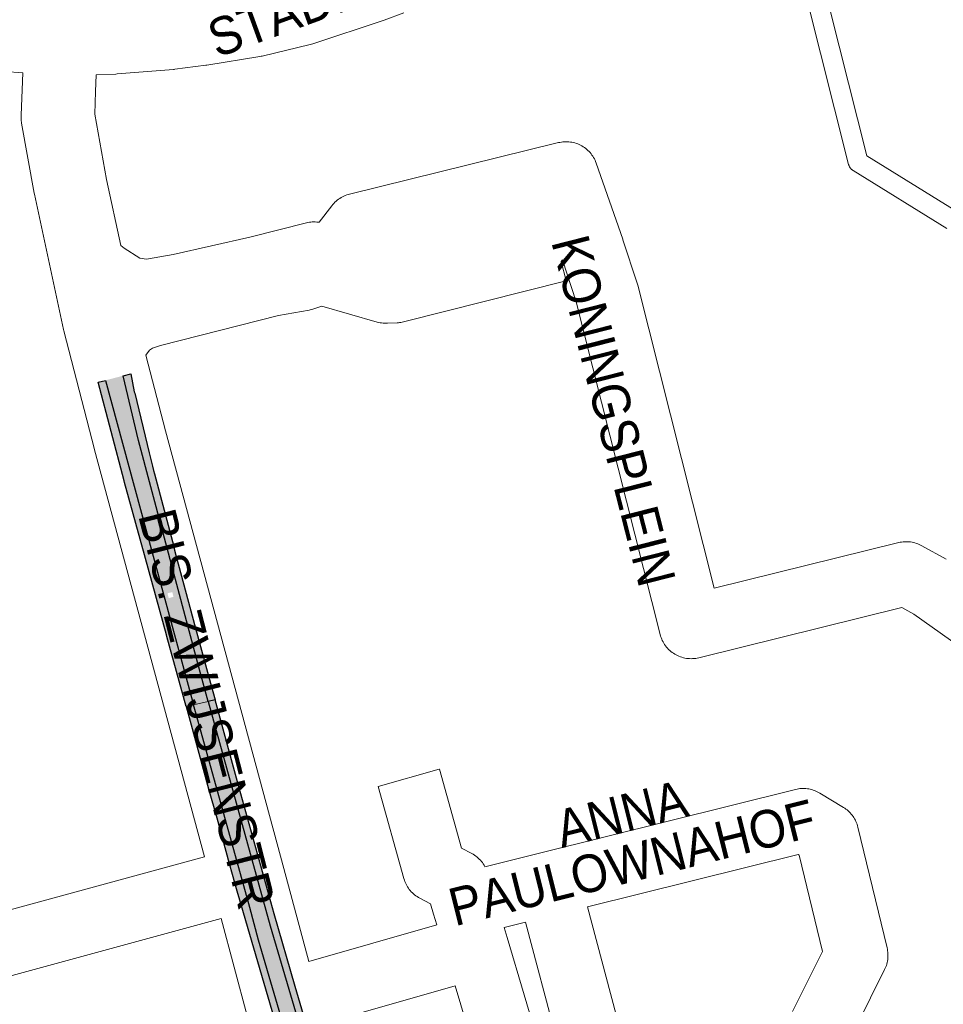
# Paper-space layout 'Layout1' of a CAD drawing. Header units: metres. Extents: x 123097 to 144122, y 392739 to 407589.
# Tile 199 of 256: x 134091 to 134280, y 395987 to 396188. Entities that reach past the tile are written whole.
import ezdxf
from ezdxf.enums import TextEntityAlignment as Align

# ---------------------------------------------------------------- set-up
doc = ezdxf.new("R2010")
doc.units = ezdxf.units.M
doc.header["$MEASUREMENT"] = 0
for name, color, linetype, lineweight in [('gs-anno-wegen algemeen tekst', 7, 'Continuous', 0), ('gs-knt-aanvullende hoofdweg', 7, 'Continuous', 0), ('gs-knt-paden', 7, 'Continuous', 0), ('gs-knt-wegen algemeen', 7, 'Continuous', 0), ('ir-ARC-asfalt-hoofdwegen-te inspecteren', 5, 'Continuous', 0), ('ir-ARC-fietspaden naastliggend- te inspecteren', 1, 'Continuous', 0)]:
    doc.layers.add(name, color=color, linetype=linetype, lineweight=lineweight)
doc.styles.add('Style-Arial', font='arial.ttf')

psp = doc.layouts.get("Layout1")

# ---------------------------------------------------------------- hatches: boundary and pattern name
at = {"layer": 'ir-ARC-asfalt-hoofdwegen-te inspecteren', "extrusion": (0, 0, -1)}
h = psp.add_hatch(color=256, dxfattribs=at)
h.paths.add_polyline_path([(-134126.583, 396048.163), (-134129.601, 396048.862), (-134127.949, 396054.861), (-134115.33, 396102.207), (-134112.241, 396115.421), (-134108.602, 396114.465)])
h.paths.add_polyline_path([(-134121.524, 396069.984), (-134122.494, 396070.23), (-134122.248, 396071.2), (-134121.278, 396070.954)], flags=16)
at = {"layer": 'ir-ARC-asfalt-hoofdwegen-te inspecteren', "linetype": 'Continuous', "lineweight": 13}
psp.add_hatch(color=5, dxfattribs=at).paths.add_polyline_path([(134167.476, 395907.53), (134168.046, 395905.728), (134171.973, 395895.535), (134176.54, 395885.613), (134179.764, 395878.402), (134182.876, 395871.18), (134185.155, 395873.698), (134179.481, 395886.917), (134176.288, 395893.283), (134173.433, 395899.807), (134170.926, 395906.473), (134170.47, 395908.504), (134168.179, 395915.376), (134155.024, 395959.54), (134142.223, 396003.011), (134129.601, 396048.862), (134126.583, 396048.163), (134127.109, 396046.225), (134138.086, 396006.729), (134139.883, 396000.059), (134161.791, 395925.431)], flags=0)
at = {"layer": 'ir-ARC-fietspaden naastliggend- te inspecteren', "linetype": 'Continuous', "lineweight": 30, "extrusion": (0, 0, -1)}
for points in [[(-134112.523, 396093.605), (-134112.423, 396093.966), (-134107.14, 396114.081), (-134108.602, 396114.465), (-134126.583, 396048.163), (-134125.108, 396047.821), (-134121.164, 396062.131), (-134121.164, 396062.132), (-134121.064, 396062.493), (-134116.806, 396078.066), (-134116.806, 396078.066), (-134116.608, 396078.79), (-134116.607, 396078.79), (-134112.523, 396093.604)], [(-134118.404, 396096.075), (-134118.588, 396095.347), (-134118.592, 396095.349), (-134122.54, 396080.486), (-134122.54, 396080.486), (-134122.732, 396079.762), (-134122.733, 396079.762), (-134126.799, 396064.578), (-134126.799, 396064.578), (-134126.993, 396063.854), (-134126.995, 396063.854), (-134130.07, 396052.608), (-134131.006, 396049.187), (-134129.601, 396048.862), (-134127.949, 396054.861), (-134115.33, 396102.207), (-134112.241, 396115.421), (-134113.753, 396115.818), (-134114.499, 396112.134), (-134114.57, 396111.844), (-134117.526, 396099.658), (-134118.185, 396096.943), (-134118.404, 396096.075)], [(-134173.229, 395888.876), (-134174.638, 395886.018), (-134175.731, 395883.717), (-134181.89, 395870.091), (-134182.876, 395871.18), (-134179.764, 395878.402), (-134176.54, 395885.613), (-134171.973, 395895.535), (-134168.046, 395905.728), (-134167.476, 395907.53), (-134161.791, 395925.431), (-134139.883, 396000.059), (-134138.086, 396006.729), (-134127.109, 396046.225), (-134126.583, 396048.163), (-134125.108, 396047.821), (-134125.933, 396044.826), (-134129.681, 396030.993), (-134131.324, 396025.052), (-134133.881, 396015.759), (-134134.504, 396013.558), (-134135.464, 396010.168), (-134135.987, 396008.321), (-134137.177, 396004.12), (-134149.593, 395961.752), (-134151.939, 395953.815), (-134152.927, 395950.474), (-134154.305, 395945.814), (-134158.931, 395930.006), (-134162.101, 395919.259), (-134164.68, 395911.235), (-134166.053, 395907.066), (-134168.056, 395901.056), (-134170.53, 395894.918)]]:
    psp.add_hatch(color=1, dxfattribs=at).paths.add_polyline_path(points, flags=0)
at = {"layer": 'ir-ARC-fietspaden naastliggend- te inspecteren', "linetype": 'Continuous', "lineweight": 30}
psp.add_hatch(color=1, dxfattribs=at).paths.add_polyline_path([(134171.705, 395908.902), (134168.728, 395918.234), (134167.187, 395923.23), (134155.224, 395963.738), (134147.348, 395990.619), (134143.032, 396005.446), (134135.581, 396032.407), (134131.006, 396049.187), (134129.601, 396048.862), (134142.223, 396003.011), (134155.024, 395959.54), (134168.179, 395915.376), (134170.47, 395908.504), (134170.926, 395906.473), (134173.433, 395899.807), (134176.288, 395893.283), (134179.481, 395886.917), (134185.155, 395873.698), (134186.15, 395874.797), (134180.524, 395889.072), (134179.474, 395890.781), (134178.393, 395892.742), (134176.128, 395897.466), (134173.901, 395902.572)], flags=0)

# ---------------------------------------------------------------- linework, layer by layer
at = {"layer": 'gs-knt-aanvullende hoofdweg', "color": 7, "linetype": 'Continuous', "flags": 128}
for points in [[(134169.58, 396189.578), (134165.548, 396188.074), (134165.32, 396187.993), (134150.937, 396183.229), (134150.674, 396183.148), (134150.409, 396183.079), (134140.614, 396180.729), (134140.377, 396180.676), (134140.138, 396180.633), (134129.297, 396178.873), (134129.099, 396178.844), (134122.792, 396178.018), (134122.631, 396177.999), (134122.468, 396177.984), (134111.017, 396177.064), (134110.71, 396177.047), (134106.72, 396176.916)], [(134091.702, 396177.273), (134087.987, 396177.567), (134070.457, 396178.955), (134070.291, 396178.971), (134021.046, 396184.142)], [(134128.825, 396017.085), (134106.371, 396100.27), (134106.351, 396100.347), (134100.088, 396124.565), (134100.015, 396124.874), (134094.103, 396152.496), (134094.057, 396152.731), (134091.477, 396166.992), (134091.426, 396167.316), (134091.415, 396167.397), (134091.389, 396167.641), (134091.382, 396167.739), (134091.375, 396167.805), (134091.373, 396167.871), (134091.366, 396167.968), (134091.358, 396168.214), (134091.357, 396168.296), (134091.363, 396168.623), (134091.702, 396177.273)], [(134106.72, 396176.916), (134106.585, 396173.479), (134106.403, 396168.857), (134108.816, 396155.523), (134111.711, 396141.996)], [(134116.881, 396119.62), (134120.883, 396104.146), (134145.018, 396014.732), (134145.021, 396014.72), (134150.114, 395995.725)], [(134145.567, 395956.915), (134137.587, 395984.458), (134137.546, 395984.603), (134132.207, 396004.512)]]:
    psp.add_lwpolyline(points, dxfattribs=at)
at = {"layer": 'gs-knt-paden', "color": 7, "linetype": 'Continuous', "flags": 128}
for points in [[(134246.945, 396228.523), (134247.173, 396227.617), (134264.114, 396160.338)], [(134280.443, 396145.515), (134261.307, 396157.347), (134261.226, 396157.4), (134261.147, 396157.457), (134261.072, 396157.517), (134260.999, 396157.581), (134260.93, 396157.649), (134260.864, 396157.719), (134260.801, 396157.793), (134260.742, 396157.87), (134260.687, 396157.949), (134260.635, 396158.031), (134260.588, 396158.116), (134260.545, 396158.202), (134260.506, 396158.291), (134260.471, 396158.381), (134260.441, 396158.473), (134260.415, 396158.566), (134243.275, 396226.635)], [(134264.114, 396160.338), (134282.527, 396148.953)]]:
    psp.add_lwpolyline(points, dxfattribs=at)
at = {"layer": 'gs-knt-wegen algemeen', "color": 7, "linetype": 'Continuous', "flags": 128}
for points in [[(134111.711, 396141.996), (134112.399, 396141.477), (134115.598, 396139.434), (134115.651, 396139.407), (134116.958, 396139.261), (134122.447, 396140.154), (134138.084, 396143.703), (134149.665, 396146.637), (134149.96, 396146.704), (134150.257, 396146.758), (134150.556, 396146.797), (134150.857, 396146.823), (134151.159, 396146.835), (134151.461, 396146.833), (134151.763, 396146.817), (134152.064, 396146.787), (134152.287, 396146.759), (134154.852, 396150.139), (134155.049, 396150.387), (134155.258, 396150.624), (134155.479, 396150.851), (134155.71, 396151.067), (134155.951, 396151.271), (134156.202, 396151.464), (134156.462, 396151.644), (134156.73, 396151.811), (134157.006, 396151.965), (134157.29, 396152.105), (134157.58, 396152.232), (134157.875, 396152.344), (134158.176, 396152.442), (134158.481, 396152.525), (134201.136, 396163.032), (134201.439, 396163.099), (134201.744, 396163.151), (134202.052, 396163.189), (134202.36, 396163.212), (134202.67, 396163.221), (134202.98, 396163.215), (134203.289, 396163.194), (134203.597, 396163.158), (134203.903, 396163.108), (134204.206, 396163.043), (134204.505, 396162.964), (134204.801, 396162.87), (134205.092, 396162.763), (134205.377, 396162.642), (134205.656, 396162.508), (134205.928, 396162.36), (134206.194, 396162.2), (134206.451, 396162.027), (134206.7, 396161.842), (134206.939, 396161.646), (134207.169, 396161.438), (134207.389, 396161.22), (134207.598, 396160.991), (134207.796, 396160.753), (134207.983, 396160.505), (134208.157, 396160.249), (134208.32, 396159.985), (134208.469, 396159.714), (134208.605, 396159.435), (134208.728, 396159.151), (134208.838, 396158.861)], [(134208.838, 396158.861), (134214.276, 396143.32), (134214.317, 396143.198), (134217.222, 396134.337), (134217.289, 396134.12), (134217.348, 396133.901), (134232.965, 396071.979), (134270.642, 396081.303), (134270.941, 396081.37), (134271.242, 396081.422), (134271.545, 396081.46), (134271.849, 396081.484), (134272.155, 396081.494), (134272.461, 396081.489), (134272.766, 396081.47), (134273.069, 396081.437), (134273.371, 396081.389), (134273.671, 396081.327), (134273.967, 396081.251), (134274.259, 396081.162), (134274.547, 396081.059), (134274.829, 396080.942), (134275.106, 396080.812), (134275.376, 396080.67), (134280.344, 396077.9)], [(134186.124, 396015.096), (134197.504, 396017.927), (134249.584, 396030.884), (134249.879, 396030.951), (134250.176, 396031.003), (134250.476, 396031.041), (134250.777, 396031.066), (134251.079, 396031.076), (134251.381, 396031.073), (134251.682, 396031.056), (134251.982, 396031.024), (134252.281, 396030.979), (134252.577, 396030.92), (134252.87, 396030.847), (134253.16, 396030.761), (134253.445, 396030.661), (134253.725, 396030.549), (134253.999, 396030.423), (134254.268, 396030.285), (134254.53, 396030.135), (134259.352, 396027.212), (134259.606, 396027.05), (134259.853, 396026.876), (134260.092, 396026.691), (134260.321, 396026.494), (134260.542, 396026.288), (134260.752, 396026.071), (134260.952, 396025.845), (134261.141, 396025.61), (134261.32, 396025.366), (134261.487, 396025.114), (134261.642, 396024.855), (134261.784, 396024.589), (134261.915, 396024.316), (134262.032, 396024.038), (134262.137, 396023.755), (134262.228, 396023.467), (134262.306, 396023.175)], [(134262.306, 396023.175), (134268.269, 395998.514), (134268.333, 395998.217), (134268.384, 395997.918), (134268.42, 395997.617), (134268.443, 395997.314), (134268.451, 395997.01), (134268.445, 395996.707), (134268.425, 395996.404), (134268.391, 395996.102), (134268.343, 395995.803), (134268.281, 395995.505), (134268.205, 395995.211), (134268.116, 395994.921), (134268.013, 395994.636), (134267.897, 395994.355), (134267.768, 395994.08), (134261.995, 395982.497), (134266.94, 395971.861), (134270.147, 395967.103)], [(134016.901, 395987.041), (134020.124, 395987.648), (134042.895, 395993.654), (134128.825, 396017.085)], [(134132.207, 396004.512), (134046.294, 395981.085), (134046.241, 395981.071), (134023.219, 395974.999), (134022.993, 395974.944), (134022.764, 395974.897), (134017.966, 395973.993)], [(134207.082, 395956.07), (134194.428, 396003.745), (134190.039, 396002.653)], [(134190.039, 396002.653), (134190.647, 396000.612), (134197.63, 395977.178), (134204.38, 395954.526), (134205.138, 395951.983), (134254.748, 395967.201)], [(134156.782, 395972.178), (134183.273, 395979.766), (134180.007, 395990.725), (134153.595, 395983.179)]]:
    psp.add_lwpolyline(points, dxfattribs=at)
for points in [[(134284.976, 396058.706), (134273.697, 396066.699), (134271.278, 396068.048), (134229.802, 396057.784), (134229.491, 396057.715), (134229.177, 396057.661), (134228.86, 396057.623), (134228.543, 396057.6), (134228.224, 396057.593), (134227.906, 396057.602), (134227.588, 396057.626), (134227.272, 396057.665), (134226.958, 396057.72), (134226.647, 396057.79), (134226.34, 396057.876), (134226.038, 396057.976), (134225.741, 396058.091), (134225.449, 396058.22), (134225.165, 396058.364), (134224.888, 396058.521), (134224.619, 396058.692), (134224.358, 396058.875), (134224.107, 396059.071), (134223.866, 396059.28), (134223.635, 396059.499), (134223.415, 396059.73), (134223.207, 396059.971), (134223.011, 396060.222), (134222.827, 396060.483), (134222.657, 396060.752), (134222.499, 396061.029), (134222.356, 396061.313), (134222.227, 396061.605), (134222.111, 396061.902), (134222.011, 396062.204), (134221.926, 396062.511), (134204.779, 396130.497), (134201.971, 396139.063), (134201.716, 396138.727), (134202.708, 396134.784, -0.3678992), (134202.701, 396134.773), (134169.458, 396126.411), (134169.205, 396126.352), (134168.949, 396126.304), (134168.692, 396126.266), (134168.434, 396126.238), (134168.174, 396126.221), (134166.208, 396126.129), (134165.906, 396126.122), (134165.604, 396126.129), (134165.302, 396126.15), (134165.002, 396126.185), (134164.704, 396126.234), (134164.408, 396126.296), (134164.115, 396126.373), (134152.795, 396129.608), (134151.173, 396129.054), (134150.933, 396128.977), (134150.69, 396128.909), (134150.445, 396128.851), (134150.197, 396128.803), (134143.943, 396127.701), (134119.869, 396121.617), (134118.18, 396121.074), (134117.585, 396120.616), (134116.881, 396119.62)], [(134150.114, 395995.725), (134176.289, 396003.204), (134175.627, 396005.426), (134174.977, 396007.509), (134172.801, 396008.655), (134172.529, 396008.806), (134172.265, 396008.971), (134172.009, 396009.147), (134171.761, 396009.336), (134171.524, 396009.536), (134171.295, 396009.748), (134171.078, 396009.97), (134170.871, 396010.202), (134170.675, 396010.444), (134170.491, 396010.695), (134170.32, 396010.955), (134170.161, 396011.222), (134170.015, 396011.497), (134169.882, 396011.778), (134169.763, 396012.066), (134169.657, 396012.359), (134169.566, 396012.656), (134164.279, 396031.497, -0.3842458), (134164.286, 396031.508), (134176.803, 396035.021, -0.3842448), (134176.815, 396035.014), (134181.345, 396018.87), (134183.423, 396017.776), (134183.701, 396017.621), (134183.972, 396017.452), (134184.234, 396017.27), (134184.486, 396017.076), (134184.729, 396016.869), (134184.962, 396016.651), (134185.183, 396016.421), (134185.393, 396016.182), (134185.591, 396015.932), (134185.776, 396015.672), (134185.949, 396015.404), (134186.108, 396015.128), (134186.124, 396015.096)], [(134248.943, 395985.499), (134255.055, 395997.762), (134250.287, 396017.482), (134250.099, 396017.596), (134207.064, 396006.889), (134219.666, 395959.41, -0.3839825)]]:
    psp.add_lwpolyline(points, format="xyb", dxfattribs=at)
at = {"layer": 'ir-ARC-asfalt-hoofdwegen-te inspecteren', "color": 5, "linetype": 'Continuous', "lineweight": 13}
psp.add_lwpolyline([(134167.476, 395907.53), (134168.046, 395905.728), (134171.973, 395895.535), (134176.54, 395885.613), (134179.764, 395878.402), (134182.876, 395871.18), (134185.155, 395873.698), (134179.481, 395886.917), (134176.288, 395893.283), (134173.433, 395899.807), (134170.926, 395906.473), (134170.47, 395908.504), (134168.179, 395915.376), (134155.024, 395959.54), (134142.223, 396003.011), (134129.601, 396048.862), (134126.583, 396048.163), (134127.109, 396046.225), (134138.086, 396006.729), (134139.883, 396000.059), (134161.791, 395925.431)], close=True, dxfattribs=at)
at = {"layer": 'ir-ARC-fietspaden naastliggend- te inspecteren', "color": 1, "linetype": 'Continuous', "lineweight": 30}
for points in [[(134112.523, 396093.605), (134112.423, 396093.966), (134107.14, 396114.081), (134108.602, 396114.465), (134126.583, 396048.163), (134125.108, 396047.821), (134121.164, 396062.131), (134121.164, 396062.132), (134121.064, 396062.493), (134116.806, 396078.066), (134116.806, 396078.066), (134116.608, 396078.79), (134116.607, 396078.79), (134112.523, 396093.604)], [(134118.404, 396096.075), (134118.588, 396095.347), (134118.592, 396095.349), (134122.54, 396080.486), (134122.54, 396080.486), (134122.732, 396079.762), (134122.733, 396079.762), (134126.799, 396064.578), (134126.799, 396064.578), (134126.993, 396063.854), (134126.995, 396063.854), (134130.07, 396052.608), (134131.006, 396049.187), (134129.601, 396048.862), (134127.949, 396054.861), (134115.33, 396102.207), (134112.241, 396115.421), (134113.753, 396115.818), (134114.499, 396112.134), (134114.57, 396111.844), (134117.526, 396099.658), (134118.185, 396096.943), (134118.404, 396096.075)], [(134171.705, 395908.902), (134168.728, 395918.234), (134167.187, 395923.23), (134155.224, 395963.738), (134147.348, 395990.619), (134143.032, 396005.446), (134135.581, 396032.407), (134131.006, 396049.187), (134129.601, 396048.862), (134142.223, 396003.011), (134155.024, 395959.54), (134168.179, 395915.376), (134170.47, 395908.504), (134170.926, 395906.473), (134173.433, 395899.807), (134176.288, 395893.283), (134179.481, 395886.917), (134185.155, 395873.698), (134186.15, 395874.797), (134180.524, 395889.072), (134179.474, 395890.781), (134178.393, 395892.742), (134176.128, 395897.466), (134173.901, 395902.572)]]:
    psp.add_lwpolyline(points, close=True, dxfattribs=at)
psp.add_lwpolyline([(134161.791, 395925.431), (134139.883, 396000.059), (134138.086, 396006.729), (134127.109, 396046.225), (134126.583, 396048.163), (134125.108, 396047.821), (134125.933, 396044.826), (134129.681, 396030.993), (134131.324, 396025.052), (134133.881, 396015.759), (134134.504, 396013.558), (134135.464, 396010.168), (134135.987, 396008.321), (134137.177, 396004.12), (134149.593, 395961.752)], dxfattribs=at)

# ---------------------------------------------------------------- texts
at = {"layer": 'gs-anno-wegen algemeen tekst', "color": 7, "style": 'Style-Arial', "width": 0.909091}
psp.add_text('STADHUISPLEIN', height=7.7, rotation=20.00607, dxfattribs=at).set_placement((134167.878, 396193.611), align=Align.CENTER)
for s, rotation, p in [('KONINGSPLEIN', 284.28521, (134212.403, 396108.258)), ('BIS. ZWIJSENSTR', 284.31925, (134129.314, 396047.34)), ('ANNA', 14.04962, (134214.042, 396025.898)), ('PAULOWNAHOF', 14.04962, (134216.164, 396015.925))]:
    psp.add_text(s, height=7.7, rotation=rotation, dxfattribs=at).set_placement(p, align=Align.MIDDLE_CENTER)

doc.saveas('drawing.dxf')
